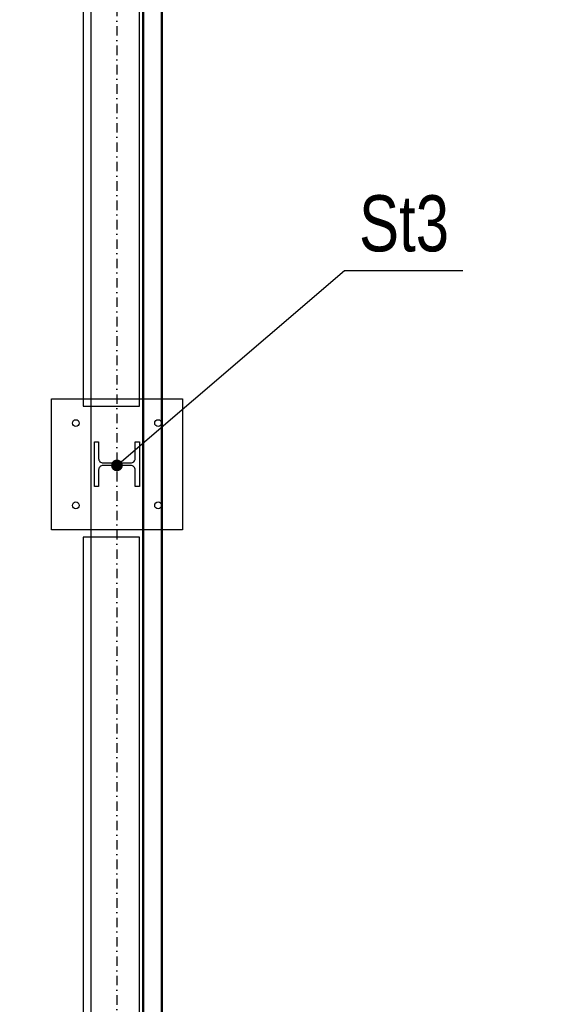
# Model space of a CAD drawing. Header units: centimetres. Extents: x 47725 to 65780, y 1899 to 12037.
# Tile 78 of 156: x 51047 to 51190, y 4791 to 5054. Entities that reach past the tile are written whole.
import ezdxf

# ---------------------------------------------------------------- set-up
doc = ezdxf.new("R2010")
doc.units = ezdxf.units.CM
doc.header["$LTSCALE"] = 0.02
doc.linetypes.add('DASHDOT2', pattern=[12.7, 6.35, -3.175, 0, -3.175])
for name, color, linetype in [('33 - linia 2', 3, 'Continuous'), ('333 - linia 3', 5, 'Continuous'), ('A-ELEWACJE', 3, 'Continuous'), ('A-Grid', 191, 'DASHDOT2'), ('OPIS_K_WYK', 3, 'Continuous')]:
    doc.layers.add(name, color=color, linetype=linetype)
doc.layers.add('CKPOM_POWIERZ', color=1, linetype='Continuous', plot=False)
doc.layers.add('CKSCIANY_PRZEKR', color=6, linetype='Continuous', lineweight=50)
doc.layers.add('REV', color=20, linetype='Continuous', lineweight=40, plot=False)
doc.styles.get("Standard").update_dxf_attribs({"font": 'ic-simplex.shx', "width": 0.8})
doc.dimstyles.new('CADKON cm', dxfattribs={"dimscale": 10, "dimtxt": 2.5, "dimasz": 2.5, "dimexe": 1.8, "dimexo": 5, "dimgap": 0.6, "dimtad": 1, "dimrnd": 0.1, "dimtxsty": 'Standard', "dimblk1": 'OBLIQUE', "dimblk2": 'OBLIQUE', "dimsah": 1, "dimcen": 2.5, "dimadec": 1, "dimazin": 2, "dimtfac": 1, "dimtix": 1, "dimtmove": 2, "dimatfit": 3, "dimldrblk": 'OPEN30', "dimfxl": 5, "dimfxlon": 1, "dimtfill": 1, "dimtolj": 1, "dimarcsym": 0})

# ---------------------------------------------------------------- blocks, each defined once
blk = doc.blocks.new('A$7E8814A102C37C')
at = {"layer": 'A-Grid', "ltscale": 20}
blk.add_lwpolyline([(1500, -130), (1500, -1964.5)], dxfattribs=at)
blk = doc.blocks.new('A$7E8A9A372D53')
at = {"layer": '33 - linia 2'}
blk.add_lwpolyline([(15050, -8520), (15050, -8400), (15061, -8400), (15061, -8444.75, 0.4142136), (15073, -8456.75), (15147, -8456.75, 0.4142136), (15159, -8444.75), (15159, -8400), (15170, -8400), (15170, -8520), (15159, -8520), (15159, -8475.25, 0.4142136), (15147, -8463.25), (15073, -8463.25, 0.4142136), (15061, -8475.25), (15061, -8520)], format="xyb", close=True, dxfattribs=at)
blk = doc.blocks.new('_OBLIQUE')
at = {"color": 0, "linetype": 'ByBlock'}
blk.add_line((-0.5, -0.5), (0.5, 0.5), dxfattribs=at)
blk = doc.blocks.new('A$7E8A16153526364')
at = {"layer": '33 - linia 2'}
blk.add_lwpolyline([(-15285, -8285), (-14935, -8285), (-14935, -8635), (-15285, -8635)], close=True, dxfattribs=at)
for centre in [(-15220, -8350), (-15000, -8350), (-15220, -8570), (-15000, -8570)]:
    blk.add_circle(centre, 9, dxfattribs=at)
at = {"layer": '333 - linia 3'}
blk.add_lwpolyline([(-15200, -6860), (-15200, -8305), (-15050, -8305), (-15050, -6860)], dxfattribs=at)
blk.add_lwpolyline([(-15200, -12455), (-15050, -12455), (-15050, -8655), (-15200, -8655)], close=True, dxfattribs=at)

msp = doc.modelspace()

# ---------------------------------------------------------------- linework, layer by layer
at = {"layer": 'CKPOM_POWIERZ'}
for points in [[(49578.82, 5762.604), (51065.82, 5762.604), (51065.82, 4528.604), (49578.82, 4528.604)], [(51084.819, 4528.604), (52566.82, 4528.604), (52566.82, 5762.604), (51084.819, 5762.604)]]:
    msp.add_lwpolyline(points, close=True, dxfattribs=at)
at = {"layer": 'CKSCIANY_PRZEKR'}
for p, q in [((51079.82, 5095.604), (51079.82, 4514.604)), ((51084.819, 5095.552), (51084.819, 4509.604))]:
    msp.add_line(p, q, dxfattribs=at)
at = {"layer": 'OPIS_K_WYK', "ltscale": 0.5}
msp.add_lwpolyline([(51133.684, 4987.343), (51165.316, 4987.343)], dxfattribs=at)

# ---------------------------------------------------------------- block references
at = {"layer": 'A-ELEWACJE', "xscale": 0.1, "yscale": 0.1, "zscale": 0.1}
msp.add_blockref('A$7E8A16153526364', (52583.82, 5781.604), dxfattribs=at)
at = {"layer": 'A-Grid', "lineweight": -3}
msp.add_blockref('A$7E8814A102C37C', (49572.82, 6187.604), dxfattribs=at)
at = {"layer": 'REV', "xscale": 0.1, "yscale": 0.1, "zscale": 0.1}
msp.add_blockref('A$7E8A9A372D53', (49561.82, 5781.604), dxfattribs=at)

# ---------------------------------------------------------------- texts
at = {"layer": 'OPIS_K_WYK', "linetype": 'Continuous', "width": 0.8}
msp.add_text('St3', height=15, dxfattribs=at).set_placement((51137.592, 4992.487))

# ---------------------------------------------------------------- leaders
at = {"layer": 'OPIS_K_WYK', "ltscale": 0.5}
msp.add_leader([(51072.82, 4935.279), (51133.684, 4987.343)], dimstyle='CADKON cm', override={"dimscale": 5, "dimldrblk": 'DotSmall'}, dxfattribs=at)

doc.saveas('drawing.dxf')
